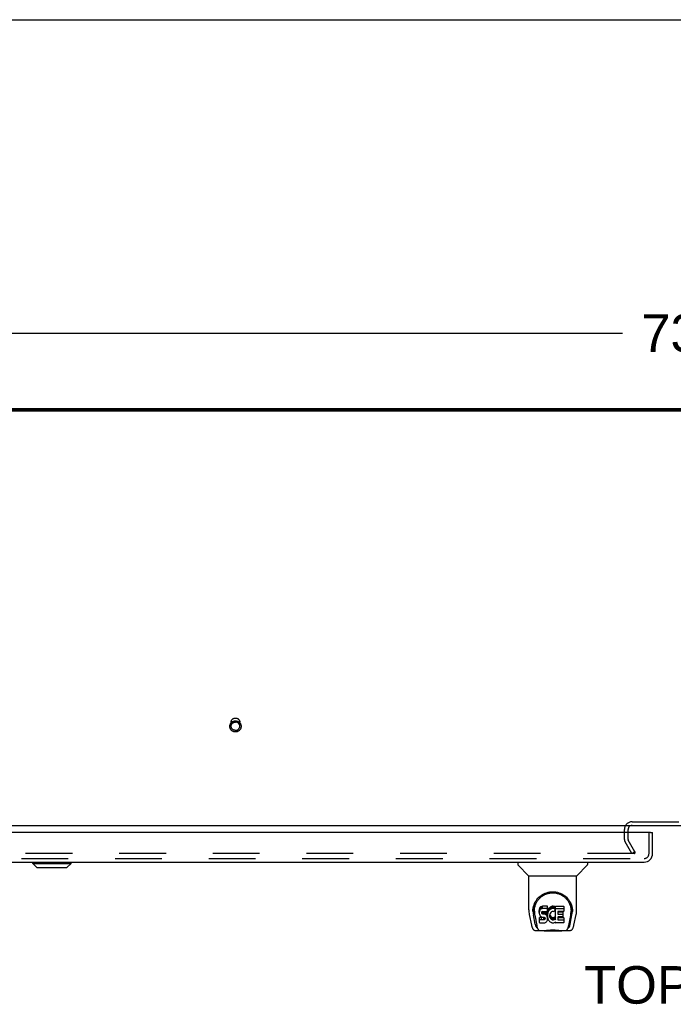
# Model space of a CAD drawing. Header units: inches. Extents: x 0 to 245, y 0 to 158.
# Tile 119 of 159: x 56 to 75, y 130 to 158. Entities that reach past the tile are written whole.
import ezdxf

# ---------------------------------------------------------------- set-up
doc = ezdxf.new("R2010")
doc.units = ezdxf.units.IN
doc.header["$LTSCALE"] = 13.466196
doc.header["$MEASUREMENT"] = 0
doc.linetypes.add('HIDDEN', pattern=[0.2, 0.1, -0.1])
doc.layers.get('0').update_dxf_attribs({"linetype": 'CONTINUOUS'})
for name, color, linetype in [('DEFAULT_2', 8, 'HIDDEN'), ('DIMENSIONS', 7, 'CONTINUOUS'), ('SECONDARY_OR_LEFT_DOOR_ASSEMBLY', 7, 'CONTINUOUS')]:
    doc.layers.add(name, color=color, linetype=linetype)
doc.styles.get("Standard").update_dxf_attribs({"font": 'arial.ttf'})
doc.dimstyles.new('DIMSTYLE_1', dxfattribs={"dimtxt": 1.080176, "dimasz": 1.440235, "dimexe": 0.09, "dimexo": 0.07, "dimgap": 0.0375, "dimtad": 0, "dimtih": 1, "dimtoh": 1, "dimzin": 4, "dimdsep": 46, "dimtxsty": 'Standard', "dimblk": '_FILLED', "dimblk1": '_FILLED', "dimblk2": '_FILLED', "dimcen": 0.09, "dimadec": 3, "dimazin": 1, "dimtfac": 1, "dimtdec": 3, "dimtofl": 0, "dimtmove": 0, "dimatfit": 3, "dimldrblk": '_FILLED', "dimfxl": 0, "dimtolj": 1, "dimtzin": 4, "dimarcsym": 0})

# ---------------------------------------------------------------- blocks, each defined once
blk = doc.blocks.new('_FILLED')
at = {"color": 0, "linetype": 'ByBlock'}
blk.add_solid([(0, 0), (-1, 0.2), (-1, -0.2)], dxfattribs=at)
blk = doc.blocks.new('*D5')
at = {"layer": 'DIMENSIONS', "color": 2, "linetype": 'Continuous'}
for p, q in [((39.155, 148.199), (39.155, 150.704)), ((112.155, 148.199), (112.155, 150.704)), ((39.155, 149.408), (73.228, 149.408)), ((112.155, 149.408), (78.083, 149.408))]:
    blk.add_line(p, q, dxfattribs=at)
at = {"layer": 'DIMENSIONS', "color": 2, "linetype": 'Continuous', "xscale": 1.4402348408, "yscale": 1.4402348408, "zscale": 1.4402348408, "rotation": 180}
blk.add_blockref('_FILLED', (39.155, 149.408), dxfattribs=at)
at = {"layer": 'DIMENSIONS', "color": 2, "linetype": 'Continuous', "xscale": 1.4402348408, "yscale": 1.4402348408, "zscale": 1.4402348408}
blk.add_blockref('_FILLED', (112.155, 149.408), dxfattribs=at)
at = {"layer": 'DIMENSIONS', "color": 2, "linetype": 'Continuous', "insert": (75.655, 149.948), "char_height": 1.0802, "width": 3.77459, "attachment_point": 2, "line_spacing_factor": 0.9}
blk.add_mtext('73.00', dxfattribs=at)

msp = doc.modelspace()

# ---------------------------------------------------------------- linework, layer by layer
at = {"color": 7, "linetype": 'Continuous'}
for p, q in [((0, 158.426), (244.84, 158.426)), ((112.041, 147.162), (39.27, 147.162)), ((40.905, 135.243), (109.155, 135.243)), ((73.384, 135.039), (73.384, 135.101))]:
    msp.add_line(p, q, dxfattribs=at)
at = {"color": 3, "linetype": 'Continuous'}
for p, q in [((112.041, 147.189), (39.27, 147.189)), ((39.381, 147.243), (111.929, 147.243))]:
    msp.add_line(p, q, dxfattribs=at)
at = {"color": 7, "linetype": 'Continuous'}
for start, end in [(169.3724, 180), (90, 115.2298)]:
    msp.add_arc((73.499, 135.128), 0.115, start, end, dxfattribs=at)
at = {"color": 3, "linetype": 'Continuous'}
msp.add_arc((73.499, 135.128), 0.115, 115.2298, 169.3724, dxfattribs=at)
at = {"layer": 'DEFAULT_2', "color": 8, "linetype": 'HIDDEN'}
for p, q in [((61.969, 138.097), (61.969, 138.213)), ((62.217, 138.097), (62.217, 138.213)), ((73.499, 135.347), (76.561, 135.347)), ((73.28, 134.839), (73.28, 135.128)), ((73.384, 135.101), (73.384, 135.128)), ((73.384, 134.838), (73.384, 135.039)), ((73.495, 134.431), (73.299, 134.77)), ((73.585, 134.483), (73.389, 134.822)), ((73.561, 134.431), (40.723, 134.431)), ((73.585, 134.483), (73.495, 134.431)), ((73.576, 134.496), (73.576, 134.444))]:
    msp.add_line(p, q, dxfattribs=at)
for points in [[(62.093, 137.933), (62.081, 137.933), (62.069, 137.935), (62.057, 137.937), (62.045, 137.94), (62.033, 137.944), (62.022, 137.949), (62.011, 137.954), (62.001, 137.961), (61.991, 137.968), (61.982, 137.975), (61.973, 137.984), (61.965, 137.993), (61.958, 138.002), (61.951, 138.012), (61.946, 138.023), (61.941, 138.034), (61.937, 138.045), (61.934, 138.056), (61.931, 138.068), (61.93, 138.08), (61.929, 138.091), (61.93, 138.103), (61.931, 138.115), (61.934, 138.127), (61.937, 138.138), (61.941, 138.149), (61.946, 138.16), (61.951, 138.171), (61.958, 138.181), (61.965, 138.19), (61.973, 138.199), (61.982, 138.208), (61.991, 138.215), (62.001, 138.223), (62.011, 138.229), (62.022, 138.234), (62.033, 138.239), (62.045, 138.243), (62.057, 138.246), (62.069, 138.248), (62.081, 138.25), (62.093, 138.25)], [(61.969, 138.213), (61.969, 138.222), (61.97, 138.232), (61.972, 138.241), (61.975, 138.25), (61.978, 138.259), (61.982, 138.267), (61.987, 138.275), (61.993, 138.283), (61.999, 138.291), (62.005, 138.298), (62.012, 138.304), (62.02, 138.31), (62.028, 138.315), (62.037, 138.32), (62.045, 138.324), (62.055, 138.327), (62.064, 138.33), (62.074, 138.331), (62.083, 138.333), (62.093, 138.333)], [(62.093, 138.333), (62.103, 138.333), (62.112, 138.331), (62.122, 138.33), (62.131, 138.327), (62.14, 138.324), (62.149, 138.32), (62.158, 138.315), (62.166, 138.31), (62.174, 138.304), (62.181, 138.298), (62.187, 138.291), (62.193, 138.283), (62.199, 138.275), (62.203, 138.267), (62.208, 138.259), (62.211, 138.25), (62.214, 138.241), (62.215, 138.232), (62.217, 138.222), (62.217, 138.213)], [(62.093, 138.25), (62.105, 138.25), (62.117, 138.248), (62.129, 138.246), (62.141, 138.243), (62.153, 138.239), (62.164, 138.234), (62.175, 138.229), (62.185, 138.223), (62.195, 138.216), (62.204, 138.208), (62.213, 138.199), (62.221, 138.19), (62.228, 138.181), (62.235, 138.171), (62.24, 138.16), (62.245, 138.149), (62.249, 138.138), (62.252, 138.127), (62.255, 138.115), (62.256, 138.104), (62.256, 138.092), (62.256, 138.08), (62.255, 138.068), (62.252, 138.056), (62.249, 138.045), (62.245, 138.034), (62.24, 138.023), (62.235, 138.012), (62.228, 138.002), (62.221, 137.993), (62.213, 137.984), (62.204, 137.975), (62.195, 137.968), (62.185, 137.961), (62.175, 137.954), (62.164, 137.949), (62.153, 137.944), (62.141, 137.94), (62.129, 137.937), (62.117, 137.935), (62.105, 137.933), (62.093, 137.933)], [(61.969, 138.097), (61.969, 138.107), (61.97, 138.116), (61.972, 138.125), (61.975, 138.134), (61.978, 138.143), (61.982, 138.151), (61.987, 138.16), (61.993, 138.168), (61.999, 138.175), (62.005, 138.182), (62.012, 138.188), (62.02, 138.194), (62.028, 138.199), (62.037, 138.204), (62.046, 138.208), (62.055, 138.211), (62.064, 138.214), (62.074, 138.215), (62.083, 138.217), (62.093, 138.217)], [(62.093, 137.977), (62.083, 137.978), (62.074, 137.979), (62.064, 137.981), (62.055, 137.983), (62.046, 137.986), (62.037, 137.99), (62.028, 137.995), (62.02, 138), (62.012, 138.006), (62.005, 138.012), (61.999, 138.019), (61.993, 138.027), (61.987, 138.035), (61.982, 138.043), (61.978, 138.051), (61.975, 138.06), (61.972, 138.069), (61.97, 138.078), (61.969, 138.088), (61.969, 138.097)], [(62.217, 138.097), (62.217, 138.107), (62.215, 138.116), (62.214, 138.125), (62.211, 138.134), (62.208, 138.143), (62.203, 138.151), (62.199, 138.16), (62.193, 138.168), (62.187, 138.175), (62.181, 138.182), (62.173, 138.188), (62.166, 138.194), (62.158, 138.199), (62.149, 138.204), (62.14, 138.208), (62.131, 138.211), (62.122, 138.214), (62.112, 138.215), (62.103, 138.217), (62.093, 138.217)], [(62.093, 137.977), (62.103, 137.978), (62.112, 137.979), (62.122, 137.981), (62.131, 137.983), (62.14, 137.986), (62.149, 137.99), (62.158, 137.995), (62.166, 138), (62.173, 138.006), (62.181, 138.012), (62.187, 138.019), (62.193, 138.027), (62.199, 138.035), (62.203, 138.043), (62.208, 138.051), (62.211, 138.06), (62.214, 138.069), (62.215, 138.078), (62.217, 138.088), (62.217, 138.097)], [(73.561, 134.431), (73.563, 134.431), (73.565, 134.431), (73.567, 134.432), (73.569, 134.432), (73.57, 134.433), (73.572, 134.434), (73.573, 134.435), (73.574, 134.437), (73.575, 134.438), (73.576, 134.44), (73.576, 134.441), (73.576, 134.443), (73.576, 134.444)], [(73.576, 134.444), (73.576, 134.445), (73.576, 134.446), (73.576, 134.448), (73.575, 134.449)]]:
    msp.add_lwpolyline(points, dxfattribs=at)
for centre, radius, start, end in [((73.499, 135.128), 0.219, 90, 180), ((73.417, 134.839), 0.137, 180, 210), ((73.417, 134.839), 0.033, 180, 210)]:
    msp.add_arc(centre, radius, start, end, dxfattribs=at)
at = {"layer": 'SECONDARY_OR_LEFT_DOOR_ASSEMBLY', "color": 3, "linetype": 'Continuous'}
for p, q in [((74.031, 135.039), (39.592, 135.039)), ((74.093, 134.432), (74.093, 135.039)), ((39.777, 134.185), (73.846, 134.185))]:
    msp.add_line(p, q, dxfattribs=at)
at = {"layer": 'SECONDARY_OR_LEFT_DOOR_ASSEMBLY', "color": 8, "linetype": 'HIDDEN'}
for p, q in [((73.989, 134.432), (73.989, 135.039)), ((39.777, 134.289), (73.846, 134.289))]:
    msp.add_line(p, q, dxfattribs=at)
at = {"layer": 'SECONDARY_OR_LEFT_DOOR_ASSEMBLY', "color": 7, "linetype": 'Continuous'}
for p, q in [((74.031, 135.039), (74.093, 135.039)), ((56.26, 134.146), (56.26, 134.185)), ((56.378, 134.028), (56.26, 134.146)), ((56.26, 134.146), (57.363, 134.146)), ((56.261, 134.146), (56.261, 134.185)), ((56.379, 134.028), (56.261, 134.146)), ((56.378, 134.028), (57.245, 134.028)), ((57.245, 134.028), (57.363, 134.146)), ((57.363, 134.146), (57.363, 134.185)), ((70.214, 134.185), (70.214, 134.123)), ((70.523, 133.797), (70.226, 134.095)), ((71.913, 133.797), (72.21, 134.095)), ((72.222, 134.185), (72.222, 134.123)), ((70.529, 132.819), (70.529, 133.791)), ((70.529, 133.791), (71.907, 133.791)), ((71.907, 132.82), (71.907, 133.791)), ((70.848, 132.869), (70.839, 132.846)), ((70.862, 132.889), (70.848, 132.869)), ((70.848, 132.802), (70.848, 132.869)), ((70.87, 132.897), (70.862, 132.889)), ((70.862, 132.822), (70.862, 132.889)), ((70.88, 132.903), (70.87, 132.897)), ((70.87, 132.83), (70.87, 132.897)), ((70.901, 132.913), (70.88, 132.903)), ((70.88, 132.836), (70.88, 132.903)), ((70.925, 132.92), (70.901, 132.913)), ((70.901, 132.846), (70.901, 132.913)), ((70.925, 132.853), (70.925, 132.92)), ((71.064, 132.92), (70.925, 132.92)), ((71.066, 132.877), (71.064, 132.92)), ((71.064, 132.853), (71.064, 132.92)), ((71.066, 132.81), (71.066, 132.877)), ((71.126, 132.875), (71.111, 132.858)), ((71.142, 132.89), (71.126, 132.875)), ((71.126, 132.808), (71.126, 132.875)), ((71.16, 132.903), (71.142, 132.89)), ((71.142, 132.823), (71.142, 132.89)), ((71.181, 132.912), (71.16, 132.903)), ((71.16, 132.836), (71.16, 132.903)), ((71.203, 132.917), (71.181, 132.912)), ((71.181, 132.845), (71.181, 132.912)), ((71.225, 132.919), (71.203, 132.917)), ((71.203, 132.85), (71.203, 132.917)), ((71.225, 132.919), (71.247, 132.918)), ((71.225, 132.852), (71.225, 132.919)), ((71.258, 132.917), (71.247, 132.918)), ((71.247, 132.851), (71.247, 132.918)), ((71.269, 132.913), (71.258, 132.917)), ((71.258, 132.85), (71.258, 132.917)), ((71.288, 132.901), (71.269, 132.913)), ((71.269, 132.846), (71.269, 132.913)), ((71.288, 132.901), (71.288, 132.834)), ((71.289, 132.898), (71.289, 132.831)), ((71.298, 132.918), (71.535, 132.918)), ((71.298, 132.526), (71.298, 132.918)), ((71.539, 132.914), (71.539, 132.772)), ((70.544, 132.676), (70.609, 132.371)), ((70.647, 132.765), (70.647, 132.764)), ((70.654, 132.851), (70.653, 132.787)), ((70.716, 132.399), (70.664, 132.669)), ((70.691, 132.778), (70.691, 132.754)), ((70.7, 132.657), (70.757, 132.364)), ((70.834, 132.823), (70.832, 132.799)), ((70.832, 132.733), (70.832, 132.799)), ((70.834, 132.756), (70.832, 132.733)), ((70.832, 132.733), (70.833, 132.709)), ((70.833, 132.709), (70.837, 132.685)), ((70.839, 132.846), (70.834, 132.823)), ((70.834, 132.756), (70.834, 132.823)), ((70.839, 132.78), (70.834, 132.756)), ((70.834, 132.447), (70.834, 132.588)), ((70.837, 132.685), (70.845, 132.663)), ((70.839, 132.78), (70.839, 132.846)), ((70.848, 132.802), (70.839, 132.78)), ((70.839, 132.526), (70.839, 132.593)), ((70.898, 132.593), (70.839, 132.593)), ((70.845, 132.663), (70.858, 132.643)), ((70.862, 132.822), (70.848, 132.802)), ((70.858, 132.643), (70.874, 132.625)), ((70.87, 132.83), (70.862, 132.822)), ((70.88, 132.836), (70.87, 132.83)), ((70.874, 132.625), (70.894, 132.612)), ((70.901, 132.846), (70.88, 132.836)), ((70.894, 132.612), (70.905, 132.608)), ((70.959, 132.594), (70.898, 132.593)), ((70.898, 132.527), (70.898, 132.593)), ((70.925, 132.853), (70.901, 132.846)), ((70.903, 132.721), (70.904, 132.736)), ((70.904, 132.713), (70.903, 132.721)), ((70.904, 132.736), (70.906, 132.751)), ((70.904, 132.713), (70.904, 132.736)), ((70.906, 132.706), (70.904, 132.713)), ((70.905, 132.608), (70.917, 132.606)), ((70.906, 132.751), (70.909, 132.758)), ((70.906, 132.706), (70.906, 132.751)), ((70.91, 132.7), (70.906, 132.706)), ((70.909, 132.758), (70.915, 132.762)), ((70.91, 132.7), (70.91, 132.759)), ((70.917, 132.696), (70.91, 132.7)), ((70.915, 132.762), (70.929, 132.767)), ((70.917, 132.762), (70.916, 132.763)), ((70.931, 132.758), (70.917, 132.762)), ((70.917, 132.696), (70.917, 132.762)), ((70.931, 132.692), (70.917, 132.696)), ((70.917, 132.606), (70.964, 132.606)), ((71.064, 132.853), (70.925, 132.853)), ((70.929, 132.767), (70.944, 132.768)), ((70.955, 132.759), (70.931, 132.758)), ((70.931, 132.692), (70.931, 132.758)), ((70.955, 132.692), (70.931, 132.692)), ((70.944, 132.768), (71.057, 132.768)), ((70.955, 132.692), (70.955, 132.759)), ((70.979, 132.758), (70.955, 132.759)), ((70.979, 132.691), (70.955, 132.692)), ((70.974, 132.595), (70.959, 132.594)), ((70.959, 132.527), (70.959, 132.594)), ((70.964, 132.606), (70.972, 132.605)), ((70.972, 132.605), (70.979, 132.602)), ((70.981, 132.598), (70.974, 132.595)), ((70.974, 132.528), (70.974, 132.595)), ((70.979, 132.691), (70.979, 132.758)), ((71.002, 132.753), (70.979, 132.758)), ((71.002, 132.686), (70.979, 132.691)), ((70.979, 132.602), (70.985, 132.598)), ((70.982, 132.6), (70.981, 132.598)), ((70.981, 132.531), (70.981, 132.598)), ((70.985, 132.598), (70.99, 132.592)), ((70.986, 132.537), (70.986, 132.596)), ((70.99, 132.592), (70.996, 132.578)), ((71.013, 132.748), (71.002, 132.753)), ((71.002, 132.686), (71.002, 132.753)), ((71.013, 132.681), (71.002, 132.686)), ((71.023, 132.741), (71.013, 132.748)), ((71.013, 132.681), (71.013, 132.748)), ((71.023, 132.674), (71.013, 132.681)), ((71.04, 132.724), (71.023, 132.741)), ((71.023, 132.674), (71.023, 132.741)), ((71.04, 132.658), (71.023, 132.674)), ((71.054, 132.704), (71.04, 132.724)), ((71.04, 132.658), (71.04, 132.724)), ((71.054, 132.638), (71.04, 132.658)), ((71.063, 132.682), (71.054, 132.704)), ((71.054, 132.638), (71.054, 132.704)), ((71.063, 132.615), (71.054, 132.638)), ((71.057, 132.768), (71.062, 132.769)), ((71.062, 132.769), (71.064, 132.774)), ((71.064, 132.678), (71.063, 132.682)), ((71.063, 132.615), (71.063, 132.682)), ((71.069, 132.592), (71.063, 132.615)), ((71.066, 132.81), (71.064, 132.853)), ((71.064, 132.774), (71.065, 132.787)), ((71.069, 132.756), (71.064, 132.712)), ((71.064, 132.645), (71.064, 132.712)), ((71.069, 132.689), (71.064, 132.645)), ((71.064, 132.645), (71.065, 132.623)), ((71.065, 132.787), (71.066, 132.81)), ((71.065, 132.623), (71.068, 132.601)), ((71.068, 132.601), (71.073, 132.579)), ((71.073, 132.778), (71.069, 132.756)), ((71.069, 132.689), (71.069, 132.756)), ((71.073, 132.711), (71.069, 132.689)), ((71.072, 132.568), (71.069, 132.592)), ((71.079, 132.799), (71.073, 132.778)), ((71.073, 132.711), (71.073, 132.778)), ((71.079, 132.733), (71.073, 132.711)), ((71.087, 132.82), (71.079, 132.799)), ((71.079, 132.733), (71.079, 132.799)), ((71.087, 132.753), (71.079, 132.733)), ((71.098, 132.84), (71.087, 132.82)), ((71.087, 132.753), (71.087, 132.82)), ((71.098, 132.773), (71.087, 132.753)), ((71.111, 132.858), (71.098, 132.84)), ((71.098, 132.773), (71.098, 132.84)), ((71.111, 132.791), (71.098, 132.773)), ((71.111, 132.791), (71.111, 132.858)), ((71.126, 132.808), (71.111, 132.791)), ((71.142, 132.823), (71.126, 132.808)), ((71.134, 132.661), (71.133, 132.634)), ((71.133, 132.634), (71.135, 132.621)), ((71.137, 132.687), (71.134, 132.661)), ((71.135, 132.621), (71.135, 132.661)), ((71.135, 132.621), (71.138, 132.608)), ((71.136, 132.68), (71.138, 132.674)), ((71.141, 132.7), (71.137, 132.687)), ((71.138, 132.674), (71.148, 132.65)), ((71.138, 132.608), (71.138, 132.674)), ((71.138, 132.608), (71.148, 132.583)), ((71.147, 132.712), (71.141, 132.7)), ((71.16, 132.836), (71.142, 132.823)), ((71.161, 132.735), (71.147, 132.712)), ((71.148, 132.65), (71.161, 132.627)), ((71.148, 132.583), (71.148, 132.65)), ((71.181, 132.845), (71.16, 132.836)), ((71.169, 132.745), (71.161, 132.735)), ((71.161, 132.627), (71.17, 132.616)), ((71.161, 132.56), (71.161, 132.627)), ((71.18, 132.753), (71.169, 132.745)), ((71.17, 132.616), (71.18, 132.608)), ((71.17, 132.55), (71.17, 132.616)), ((71.205, 132.763), (71.18, 132.753)), ((71.18, 132.608), (71.191, 132.6)), ((71.18, 132.541), (71.18, 132.608)), ((71.203, 132.85), (71.181, 132.845)), ((71.191, 132.6), (71.204, 132.595)), ((71.191, 132.533), (71.191, 132.6)), ((71.225, 132.852), (71.203, 132.85)), ((71.204, 132.595), (71.217, 132.593)), ((71.204, 132.529), (71.204, 132.595)), ((71.218, 132.767), (71.205, 132.763)), ((71.217, 132.593), (71.23, 132.593)), ((71.217, 132.526), (71.217, 132.593)), ((71.231, 132.767), (71.218, 132.767)), ((71.247, 132.851), (71.225, 132.852)), ((71.23, 132.593), (71.243, 132.594)), ((71.23, 132.526), (71.23, 132.593)), ((71.244, 132.763), (71.231, 132.767)), ((71.243, 132.594), (71.256, 132.599)), ((71.243, 132.528), (71.243, 132.594)), ((71.257, 132.759), (71.244, 132.763)), ((71.258, 132.85), (71.247, 132.851)), ((71.256, 132.599), (71.268, 132.604)), ((71.256, 132.532), (71.256, 132.599)), ((71.269, 132.846), (71.258, 132.85)), ((71.289, 132.829), (71.263, 132.761)), ((71.268, 132.604), (71.279, 132.611)), ((71.268, 132.537), (71.268, 132.604)), ((71.288, 132.834), (71.269, 132.846)), ((71.279, 132.611), (71.279, 132.545)), ((71.286, 132.61), (71.298, 132.593)), ((71.298, 132.851), (71.535, 132.851)), ((71.368, 132.763), (71.368, 132.696)), ((71.369, 132.605), (71.369, 132.527)), ((71.535, 132.768), (71.372, 132.768)), ((71.372, 132.758), (71.504, 132.758)), ((71.372, 132.692), (71.504, 132.692)), ((71.504, 132.609), (71.374, 132.609)), ((71.374, 132.59), (71.535, 132.59)), ((71.508, 132.754), (71.508, 132.614)), ((71.54, 132.585), (71.54, 132.446)), ((71.678, 132.364), (71.735, 132.653)), ((71.72, 132.399), (71.772, 132.669)), ((71.735, 132.654), (71.736, 132.657)), ((71.782, 132.851), (71.783, 132.787)), ((71.789, 132.764), (71.789, 132.765)), ((71.827, 132.371), (71.892, 132.676)), ((70.898, 132.527), (70.839, 132.526)), ((70.839, 132.442), (70.983, 132.442)), ((70.959, 132.527), (70.898, 132.527)), ((70.974, 132.528), (70.959, 132.527)), ((70.981, 132.531), (70.974, 132.528)), ((70.986, 132.537), (70.981, 132.531)), ((70.983, 132.442), (70.995, 132.443)), ((70.995, 132.549), (70.986, 132.537)), ((70.995, 132.549), (70.995, 132.58)), ((70.998, 132.556), (70.995, 132.549)), ((70.995, 132.443), (71.006, 132.447)), ((70.996, 132.578), (70.999, 132.563)), ((70.998, 132.556), (70.998, 132.568)), ((70.999, 132.563), (70.998, 132.556)), ((71.006, 132.447), (71.026, 132.461)), ((71.026, 132.461), (71.043, 132.478)), ((71.043, 132.478), (71.05, 132.488)), ((71.05, 132.488), (71.055, 132.499)), ((71.055, 132.499), (71.064, 132.521)), ((71.064, 132.521), (71.07, 132.544)), ((71.07, 132.544), (71.072, 132.568)), ((71.072, 132.568), (71.072, 132.583)), ((71.073, 132.579), (71.08, 132.558)), ((71.08, 132.558), (71.101, 132.518)), ((71.101, 132.518), (71.114, 132.5)), ((71.114, 132.5), (71.128, 132.483)), ((71.128, 132.483), (71.145, 132.468)), ((71.145, 132.468), (71.162, 132.455)), ((71.148, 132.583), (71.161, 132.56)), ((71.161, 132.56), (71.17, 132.55)), ((71.162, 132.455), (71.172, 132.449)), ((71.17, 132.55), (71.18, 132.541)), ((71.172, 132.449), (71.183, 132.446)), ((71.18, 132.541), (71.191, 132.533)), ((71.183, 132.446), (71.205, 132.44)), ((71.191, 132.533), (71.204, 132.529)), ((71.204, 132.529), (71.217, 132.526)), ((71.205, 132.44), (71.226, 132.438)), ((71.217, 132.526), (71.23, 132.526)), ((71.226, 132.438), (71.249, 132.441)), ((71.23, 132.526), (71.243, 132.528)), ((71.243, 132.528), (71.256, 132.532)), ((71.249, 132.441), (71.27, 132.448)), ((71.256, 132.532), (71.268, 132.537)), ((71.268, 132.537), (71.279, 132.545)), ((71.27, 132.448), (71.289, 132.459)), ((71.286, 132.544), (71.298, 132.526)), ((71.3, 132.459), (71.289, 132.459)), ((71.289, 132.459), (71.289, 132.459)), ((71.3, 132.446), (71.3, 132.459)), ((71.535, 132.442), (71.304, 132.442)), ((71.374, 132.523), (71.535, 132.523)), ((70.733, 132.217), (70.96, 132.217)), ((70.775, 132.295), (70.768, 132.295)), ((70.774, 132.3), (70.777, 132.29)), ((70.777, 132.289), (70.777, 132.29)), ((70.82, 132.217), (70.818, 132.217)), ((70.935, 132.217), (70.955, 132.217)), ((70.935, 132.217), (70.957, 132.217)), ((70.98, 132.197), (70.959, 132.217)), ((71.456, 132.197), (70.98, 132.197)), ((71.425, 132.221), (71.452, 132.219)), ((71.456, 132.197), (71.477, 132.217)), ((71.476, 132.217), (71.703, 132.217)), ((71.618, 132.217), (71.616, 132.217)), ((71.659, 132.29), (71.662, 132.3)), ((71.659, 132.289), (71.659, 132.29)), ((71.668, 132.295), (71.661, 132.295))]:
    msp.add_line(p, q, dxfattribs=at)
for points in [[(70.647, 132.777), (70.65, 132.819), (70.657, 132.869), (70.667, 132.915), (70.682, 132.96), (70.699, 133.001), (70.718, 133.041), (70.741, 133.078), (70.766, 133.113), (70.793, 133.146), (70.822, 133.176), (70.854, 133.204), (70.888, 133.23), (70.923, 133.253), (70.961, 133.274), (71.001, 133.292), (71.042, 133.307), (71.085, 133.32), (71.129, 133.328), (71.173, 133.334), (71.218, 133.335), (71.263, 133.333), (71.308, 133.328), (71.352, 133.319), (71.395, 133.307), (71.436, 133.292), (71.476, 133.274), (71.513, 133.253), (71.549, 133.23), (71.582, 133.204), (71.614, 133.176), (71.643, 133.145), (71.671, 133.112), (71.695, 133.077), (71.718, 133.04), (71.738, 133.001), (71.755, 132.959), (71.769, 132.915), (71.779, 132.868), (71.786, 132.818), (71.789, 132.777)], [(70.691, 132.778), (70.691, 132.798), (70.693, 132.822), (70.696, 132.846), (70.699, 132.87), (70.704, 132.893), (70.71, 132.917), (70.716, 132.939), (70.724, 132.961), (70.733, 132.983), (70.742, 133.004), (70.752, 133.024), (70.763, 133.044), (70.775, 133.063), (70.787, 133.081), (70.8, 133.098), (70.813, 133.115), (70.827, 133.13), (70.841, 133.145), (70.855, 133.16), (70.87, 133.173), (70.885, 133.186), (70.9, 133.198), (70.915, 133.209), (70.931, 133.22), (70.947, 133.229), (70.962, 133.238), (70.978, 133.247)], [(70.978, 133.247), (70.994, 133.255), (71.01, 133.262), (71.026, 133.268), (71.042, 133.274), (71.058, 133.28), (71.074, 133.284), (71.09, 133.289), (71.106, 133.292), (71.122, 133.296), (71.138, 133.298), (71.154, 133.301), (71.169, 133.302), (71.185, 133.304), (71.201, 133.304), (71.217, 133.305), (71.233, 133.304), (71.249, 133.304), (71.265, 133.302), (71.281, 133.301), (71.297, 133.299), (71.313, 133.296), (71.329, 133.293), (71.345, 133.289), (71.361, 133.285), (71.377, 133.28), (71.393, 133.275), (71.409, 133.269), (71.425, 133.262), (71.441, 133.255)], [(71.441, 133.255), (71.457, 133.247), (71.473, 133.239), (71.489, 133.23), (71.504, 133.22), (71.52, 133.21), (71.535, 133.198), (71.55, 133.186), (71.565, 133.174), (71.58, 133.16), (71.595, 133.146), (71.609, 133.131), (71.623, 133.115), (71.636, 133.099), (71.649, 133.081), (71.661, 133.063), (71.673, 133.044), (71.683, 133.025), (71.694, 133.004), (71.703, 132.983), (71.712, 132.962), (71.719, 132.94), (71.726, 132.917), (71.732, 132.894), (71.737, 132.87), (71.74, 132.846), (71.743, 132.822), (71.745, 132.798), (71.745, 132.778)], [(70.529, 132.819), (70.53, 132.787), (70.533, 132.747), (70.538, 132.707), (70.544, 132.676)], [(70.647, 132.765), (70.647, 132.77), (70.647, 132.777)], [(70.691, 132.754), (70.691, 132.738), (70.693, 132.71), (70.696, 132.682), (70.7, 132.657)], [(70.839, 132.593), (70.838, 132.593), (70.838, 132.593), (70.838, 132.593), (70.837, 132.593), (70.837, 132.592), (70.836, 132.592), (70.836, 132.592), (70.836, 132.591), (70.835, 132.591), (70.835, 132.591), (70.835, 132.59), (70.835, 132.59), (70.834, 132.589), (70.834, 132.588)], [(71.736, 132.657), (71.736, 132.66), (71.737, 132.664), (71.737, 132.666), (71.738, 132.67), (71.739, 132.673), (71.739, 132.676), (71.74, 132.679), (71.74, 132.683), (71.74, 132.686), (71.741, 132.69), (71.741, 132.694), (71.742, 132.698), (71.742, 132.702), (71.743, 132.706), (71.743, 132.71), (71.743, 132.714), (71.744, 132.719), (71.744, 132.723), (71.744, 132.728), (71.744, 132.732), (71.745, 132.737), (71.745, 132.742), (71.745, 132.747), (71.745, 132.752), (71.745, 132.778)], [(71.789, 132.777), (71.789, 132.77), (71.789, 132.765)], [(71.892, 132.676), (71.898, 132.707), (71.903, 132.746), (71.906, 132.786), (71.907, 132.82)], [(70.609, 132.371), (70.612, 132.358), (70.617, 132.34), (70.622, 132.323), (70.627, 132.308), (70.633, 132.294), (70.639, 132.282), (70.645, 132.271), (70.652, 132.26), (70.66, 132.25), (70.67, 132.241), (70.68, 132.233), (70.691, 132.227), (70.704, 132.222), (70.717, 132.218), (70.73, 132.217), (70.733, 132.217)], [(70.757, 132.364), (70.76, 132.352), (70.763, 132.338), (70.766, 132.325), (70.77, 132.312), (70.774, 132.3)], [(70.839, 132.526), (70.838, 132.526), (70.838, 132.526), (70.838, 132.526), (70.837, 132.526), (70.837, 132.525), (70.836, 132.525), (70.836, 132.525), (70.836, 132.525), (70.835, 132.524), (70.835, 132.524), (70.835, 132.523), (70.835, 132.523), (70.834, 132.522), (70.834, 132.522)], [(71.662, 132.3), (71.666, 132.312), (71.67, 132.325), (71.673, 132.338), (71.676, 132.352), (71.678, 132.364)], [(71.703, 132.217), (71.705, 132.217), (71.719, 132.218), (71.732, 132.221), (71.744, 132.226), (71.755, 132.233), (71.766, 132.241), (71.775, 132.25), (71.783, 132.26), (71.79, 132.27), (71.797, 132.281), (71.803, 132.294), (71.809, 132.308), (71.814, 132.323), (71.819, 132.339), (71.824, 132.358), (71.827, 132.371)], [(70.777, 132.289), (70.783, 132.277), (70.789, 132.264), (70.795, 132.254), (70.802, 132.244), (70.809, 132.236), (70.817, 132.229), (70.826, 132.224), (70.836, 132.219), (70.846, 132.217), (70.854, 132.217)], [(70.955, 132.217), (70.977, 132.219), (71, 132.221), (71.025, 132.224), (71.051, 132.226), (71.078, 132.229), (71.105, 132.232), (71.133, 132.234), (71.162, 132.236), (71.191, 132.237), (71.221, 132.237), (71.25, 132.237), (71.279, 132.236), (71.307, 132.234), (71.335, 132.232), (71.362, 132.229), (71.388, 132.226), (71.413, 132.223), (71.437, 132.221), (71.46, 132.219)], [(70.957, 132.217), (70.983, 132.219), (71.011, 132.221), (71.039, 132.224), (71.068, 132.227), (71.097, 132.23), (71.126, 132.232), (71.157, 132.234), (71.187, 132.235), (71.217, 132.236), (71.248, 132.235), (71.278, 132.234), (71.309, 132.232), (71.338, 132.23), (71.368, 132.227), (71.425, 132.221)], [(71.452, 132.219), (71.479, 132.217), (71.501, 132.217)], [(71.46, 132.219), (71.481, 132.217), (71.501, 132.217)], [(71.582, 132.217), (71.59, 132.217), (71.6, 132.219), (71.61, 132.224), (71.619, 132.229), (71.627, 132.236), (71.634, 132.244), (71.641, 132.253), (71.647, 132.264), (71.653, 132.277), (71.659, 132.289)]]:
    msp.add_lwpolyline(points, dxfattribs=at)
at = {"layer": 'SECONDARY_OR_LEFT_DOOR_ASSEMBLY', "color": 3, "linetype": 'Continuous'}
msp.add_arc((73.846, 134.432), 0.246, 270, 360, dxfattribs=at)
at = {"layer": 'SECONDARY_OR_LEFT_DOOR_ASSEMBLY', "color": 8, "linetype": 'HIDDEN'}
msp.add_arc((73.846, 134.432), 0.142, 270, 360, dxfattribs=at)
at = {"layer": 'SECONDARY_OR_LEFT_DOOR_ASSEMBLY', "color": 7, "linetype": 'Continuous'}
for centre, radius, start, end in [((70.253, 134.123), 0.0394, 180, 225), ((72.183, 134.123), 0.0394, 315, 360), ((70.537, 133.811), 0.0197, 225, 270), ((71.899, 133.811), 0.0197, 270, 315)]:
    msp.add_arc(centre, radius, start, end, dxfattribs=at)
for centre, major_axis, ratio, start_param, end_param in [((71.218, 132.778), (0, 0.565), 0.999848, 1.137008, 1.76365), ((71.285, 132.898), (0, 0.00448), 1, -1.566905, -0.665444), ((71.535, 132.914), (0, 0.00448), 1, -1.570796, 0), ((71.218, 132.778), (0, 0.565), 0.999848, 4.519536, 5.145564), ((71.259, 132.763), (0.00448, 0), 1, -1.986921, -0.366491), ((71.282, 132.608), (0, 0.00448), 1, -0.975826, 0.651783), ((71.285, 132.831), (0, 0.00448), 1, -1.566955, -0.665444), ((71.285, 132.831), (0.00448, 0), 1, -0.366491, 0.003842), ((71.372, 132.763), (0, 0.00448), 1, 0, 1.570796), ((71.372, 132.763), (0, 0.00448), 1, -4.712389, -3.141593), ((71.372, 132.696), (0, 0.00448), 1, -4.712389, -3.141593), ((71.374, 132.605), (0, 0.00448), 1, 0, 1.570796), ((71.374, 132.594), (0, 0.00448), 1, -4.712389, -3.141593), ((71.504, 132.754), (0, 0.00448), 1, -1.570796, 0), ((71.504, 132.687), (0, 0.00448), 1, -1.570796, 0), ((71.504, 132.614), (0, 0.00448), 1, -3.141593, -1.570796), ((71.535, 132.847), (0, 0.00448), 1, -1.570796, 0), ((71.535, 132.772), (0, 0.00448), 1, -3.141593, -1.570796), ((71.535, 132.585), (0, 0.00448), 1, -1.570796, 0), ((70.774, 132.65), (0.007, 0.354), 0.213027, -3.923008, -3.13761), ((70.839, 132.447), (0, 0.00483), 1, 1.570796, 3.141593), ((71.282, 132.541), (0, 0.00448), 1, -0.975826, 0.651783), ((71.304, 132.446), (0, 0.00448), 1, -4.712389, -3.141593), ((71.374, 132.527), (0, 0.00448), 1, -4.712389, -3.141593), ((71.535, 132.518), (0, 0.00448), 1, -1.570796, 0), ((71.535, 132.446), (0, 0.00448), 1, -3.141593, -1.570796), ((71.662, 132.65), (-0.007, 0.354), 0.213027, -3.145575, -2.360177)]:
    msp.add_ellipse(centre, major_axis=major_axis, ratio=ratio, start_param=start_param, end_param=end_param, dxfattribs=at)

# ---------------------------------------------------------------- texts
at = {"layer": 'DIMENSIONS', "color": 2, "linetype": 'Continuous', "insert": (75.809, 131.195), "char_height": 1.0802, "width": 7.36046, "attachment_point": 2, "line_spacing_factor": 0.9}
msp.add_mtext('TOP VIEW', dxfattribs=at)

# ---------------------------------------------------------------- dimensions: what is measured, and where the dimension line sits
at = {"layer": 'DIMENSIONS', "color": 2, "linetype": 'Continuous'}
dim = msp.add_linear_dim(base=(39.155, 149.408), p1=(112.155, 150.774), p2=(39.155, 150.774), angle=180, dimstyle='DIMSTYLE_1', dxfattribs=at)
dim.commit()
dim.dimension.update_dxf_attribs({"geometry": '*D5', "text_midpoint": (75.655, 149.402), "dimtype": 160})

doc.saveas('drawing.dxf')
